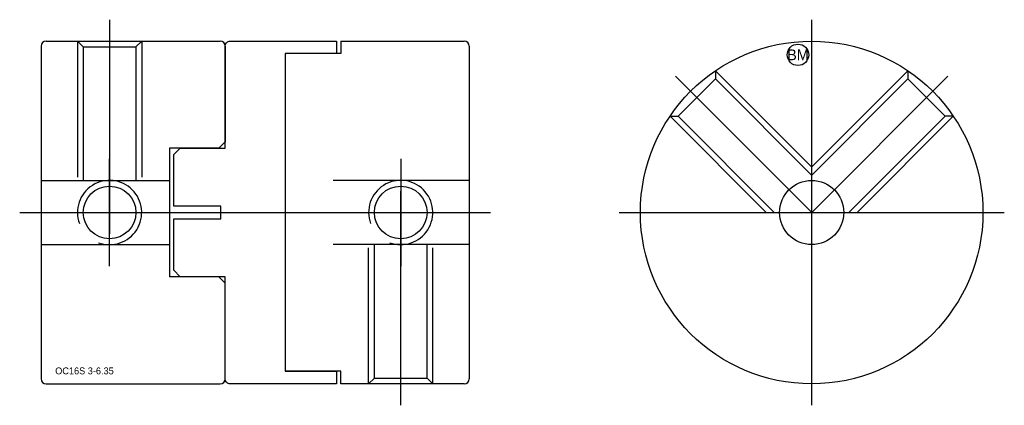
# Model space of a CAD drawing. Extents: x -7.6 to 38.4, y 10.3 to 28.3.
import ezdxf
from ezdxf.enums import TextEntityAlignment as Align

# ---------------------------------------------------------------- set-up
doc = ezdxf.new("R2010")
doc.units = 0
doc.header["$MEASUREMENT"] = 0
doc.linetypes.add('CENTER', pattern=[50.8, 31.75, -6.35, 6.35, -6.35])
doc.linetypes.add('HIDDEN', pattern=[9.525, 6.35, -3.175])
doc.layers.get('0').update_dxf_attribs({"linetype": 'CONTINUOUS'})
for name, color, linetype in [('BOM', 6, 'CONTINUOUS'), ('CENTER', 1, 'CENTER'), ('HIDDEN', 2, 'HIDDEN'), ('THIN', 3, 'CONTINUOUS')]:
    doc.layers.add(name, color=color, linetype=linetype)

# ---------------------------------------------------------------- blocks, each defined once
blk = doc.blocks.new('MCLBM2')
blk.add_circle((0, 0), 0.5)
blk.add_text('BM', height=0.5).set_placement((0, 0), align=Align.MIDDLE)
at = {"flags": 1}
for tag, p in [('NAME', (0, -1)), ('ENAME', (0, -2)), ('SPEC', (0, -3)), ('MATERIAL', (0, -4)), ('QTY', (0, -5)), ('WEIGHT', (0, -6)), ('PRICE', (0, -7)), ('REMARK', (0, -8)), ('USER1', (0, -9)), ('USER2', (0, -10)), ('USER3', (0, -11)), ('USER4', (0, -12)), ('USER5', (0, -13)), ('USER6', (0, -14))]:
    blk.add_attdef(tag, p, '', height=0.5, dxfattribs=at)

msp = doc.modelspace()

# ---------------------------------------------------------------- linework, layer by layer
for p, q in [((-6.346, 27.337), (1.794, 27.337)), ((7.424, 27.337), (7.424, 26.752)), ((7.424, 27.337), (13.194, 27.337)), ((-6.576, 27.107), (-6.576, 11.567)), ((2.024, 27.107), (2.024, 22.637)), ((7.424, 26.752), (4.824, 26.752)), ((4.824, 26.752), (4.824, 11.922)), ((13.424, 27.107), (13.424, 11.567)), ((2.024, 22.637), (1.724, 22.337)), ((1.724, 22.337), (-0.576, 22.337)), ((-0.576, 22.337), (-0.576, 16.337)), ((1.724, 16.337), (-0.576, 16.337)), ((2.024, 16.037), (1.724, 16.337)), ((2.024, 11.567), (2.024, 16.037)), ((7.424, 11.922), (4.824, 11.922)), ((7.424, 11.337), (7.424, 11.922)), ((-6.346, 11.337), (1.794, 11.337)), ((13.194, 11.337), (7.424, 11.337))]:
    msp.add_line(p, q)
msp.add_lwpolyline([(1.824, 19.637), (-0.376, 19.637), (-0.376, 22.037), (-0.076, 22.337), (2.024, 22.337), (2.024, 27.107, -0.414214), (2.254, 27.337), (7.224, 27.337), (7.224, 26.752), (4.824, 26.752), (4.824, 11.922), (7.224, 11.922), (7.224, 11.337), (2.254, 11.337, -0.414214), (2.024, 11.567), (2.024, 16.337), (-0.076, 16.337), (-0.376, 16.637), (-0.376, 19.037), (1.824, 19.037)], format="xyb", close=True)
for centre, radius in [((29.424, 19.337), 8), ((29.424, 19.337), 1.5), ((-3.376, 19.337), 1.229), ((10.224, 19.337), 1.229)]:
    msp.add_circle(centre, radius)
for centre, start, end in [((-6.346, 27.107), 90, 180), ((1.794, 27.107), 0, 90), ((13.194, 27.107), 0, 90), ((-6.346, 11.567), 180, 270), ((1.794, 11.567), 270, 0), ((13.194, 11.567), 270, 0)]:
    msp.add_arc(centre, 0.23, start, end)
at = {"layer": 'CENTER'}
for p, q in [((-3.376, 28.337), (-3.376, 18.337)), ((29.424, 10.337), (29.424, 28.337)), ((29.424, 19.337), (23.06, 25.701)), ((-3.376, 16.837), (-3.376, 21.837)), ((-7.576, 19.337), (14.424, 19.337)), ((-5.876, 19.337), (-0.876, 19.337)), ((20.424, 19.337), (38.424, 19.337))]:
    msp.add_line(p, q, dxfattribs=at)
at = {"layer": 'CENTER', "extrusion": (1.22461e-16, 0, -1)}
msp.add_line((29.424, 19.337), (35.788, 25.701), dxfattribs=at)
at = {"layer": 'CENTER', "extrusion": (-2.99932e-32, -1.22461e-16, -1)}
for p, q in [((10.224, 21.837), (10.224, 16.837)), ((10.224, 10.337), (10.224, 20.337)), ((7.724, 19.337), (12.724, 19.337))]:
    msp.add_line(p, q, dxfattribs=at)
at = {"layer": 'HIDDEN'}
for p, q in [((-4.876, 27.337), (-4.876, 20.837)), ((-4.876, 27.337), (-4.606, 27.066)), ((-1.876, 27.337), (-2.147, 27.066)), ((-1.876, 27.337), (-1.876, 20.837)), ((-4.606, 27.066), (-2.147, 27.066)), ((-4.606, 27.066), (-4.606, 20.837)), ((-2.147, 27.066), (-2.147, 20.837)), ((24.928, 25.954), (29.424, 21.458)), ((24.928, 25.954), (24.928, 25.571)), ((23.189, 23.832), (24.928, 25.571)), ((24.928, 25.571), (29.424, 21.075)), ((22.807, 23.832), (28.363, 18.276)), ((22.807, 23.832), (23.189, 23.832)), ((23.189, 23.832), (27.947, 19.075)), ((-6.576, 20.837), (-0.576, 20.837)), ((13.424, 20.837), (4.824, 20.837)), ((-6.576, 17.837), (-0.576, 17.837)), ((13.424, 17.837), (4.824, 17.837))]:
    msp.add_line(p, q, dxfattribs=at)
at = {"layer": 'HIDDEN', "extrusion": (1.22461e-16, 0, -1)}
for p, q in [((33.92, 25.954), (29.424, 21.458)), ((33.92, 25.954), (33.92, 25.571)), ((33.92, 25.571), (29.424, 21.075)), ((35.658, 23.832), (33.92, 25.571)), ((36.041, 23.832), (30.484, 18.276)), ((35.658, 23.832), (30.901, 19.075)), ((36.041, 23.832), (35.658, 23.832))]:
    msp.add_line(p, q, dxfattribs=at)
at = {"layer": 'HIDDEN', "extrusion": (-2.99932e-32, -1.22461e-16, -1)}
for p, q in [((8.724, 11.337), (8.724, 17.837)), ((8.994, 11.607), (8.994, 17.837)), ((11.453, 11.607), (11.453, 17.837)), ((11.724, 11.337), (11.724, 17.837)), ((8.724, 11.337), (8.994, 11.607)), ((8.994, 11.607), (11.453, 11.607)), ((11.724, 11.337), (11.453, 11.607))]:
    msp.add_line(p, q, dxfattribs=at)
at = {"layer": 'THIN'}
for centre in [(-3.376, 19.337), (10.224, 19.337)]:
    msp.add_arc(centre, 1.5, 250, 200, dxfattribs=at)

# ---------------------------------------------------------------- block references
at = {"layer": 'BOM'}
msp.add_blockref('MCLBM2', (28.784, 26.697), dxfattribs=at)

# ---------------------------------------------------------------- texts
msp.add_text('OC16S 3-6.35', height=0.32).set_placement((-5.918, 11.783))

doc.saveas('drawing.dxf')
